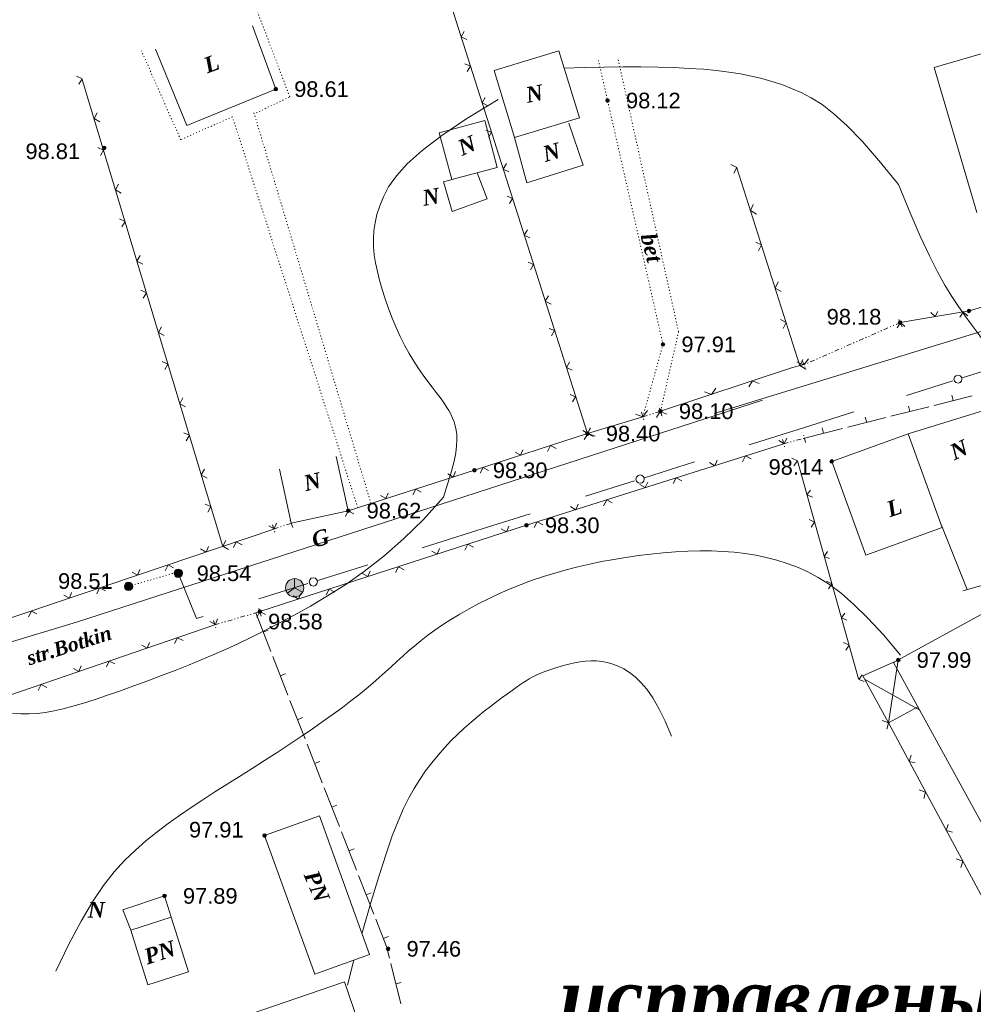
# Model space of a CAD drawing. Header units: millimetres. Extents: x 9396 to 25236, y 15106 to 31102.
# Tile 127 of 256: x 11335 to 11439, y 16122 to 16228. Entities that reach past the tile are written whole.
import ezdxf
from ezdxf.enums import TextEntityAlignment as Align

# ---------------------------------------------------------------- set-up
doc = ezdxf.new("R2010")
doc.units = ezdxf.units.MM
for name, pattern in [('DIVIDE', [1.25, 0.5, -0.25, 0, -0.25, 0, -0.25]), ('DOT', [0.25, 0, -0.25]), ('HIDDEN', [0.375, 0.25, -0.125])]:
    doc.linetypes.add(name, pattern=pattern)
for name, color, linetype, lineweight, true_color in [('1001010', 7, 'Continuous', 9, 0x000000), ('10010110', 7, 'Continuous', 20, 0xa25100), ('1006010', 7, 'DOT', 9, 0x000000), ('1060000', 7, 'Continuous', 9, 0x000000), ('1070000', 7, 'DOT', 9, 0x000000), ('11113000', 7, 'Continuous', 9, 0x000000), ('2030012', 7, 'Continuous', 9, 0x000000), ('21100200', 7, 'HIDDEN', 0, 0x800080), ('3000105', 7, 'DIVIDE', 9, 0x000000), ('3000220', 7, 'Continuous', 9, 0x000000), ('3000260', 7, 'Continuous', 9, 0x000000), ('8010110', 7, 'Continuous', 20, 0x0080ff), ('9010120', 7, 'Continuous', 20, 0x000000), ('9010200', 7, 'Continuous', 9, 0x000000)]:
    doc.layers.add(name, color=color, linetype=linetype, lineweight=lineweight, true_color=true_color)
doc.styles.add('1', font='timesbi.ttf', dxfattribs={"height": 0.0012697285})
doc.styles.add('2', font='timesbi.ttf', dxfattribs={"height": 0.001692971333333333})
doc.styles.add('3', font='timesbi.ttf', dxfattribs={"height": 0.001692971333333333})
doc.styles.add('9', font='timesbi.ttf', dxfattribs={"height": 0.001692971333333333})
doc.styles.add('F2', font='arial.ttf', dxfattribs={"height": 0.001692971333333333})

# ---------------------------------------------------------------- blocks, each defined once
blk = doc.blocks.new('SYMBOL21100200')
at = {"true_color": 0x800080}
h = blk.add_hatch(color=216, dxfattribs=at)
edge = h.paths.add_edge_path()
edge.add_arc((0, 0), 0.1, 0, 360)
at = {"color": 216, "linetype": 'Continuous', "lineweight": 0, "true_color": 0x800080}
blk.add_circle((0, 0), 0.1, dxfattribs=at)
blk = doc.blocks.new('SYMBOL2030012')
at = {"true_color": 0xffffff}
h = blk.add_hatch(color=7, dxfattribs=at)
edge = h.paths.add_edge_path()
edge.add_arc((0, 0), 0.225, 0, 360)
at = {"true_color": 0x000000}
h = blk.add_hatch(color=18, dxfattribs=at)
edge = h.paths.add_edge_path()
edge.add_arc((0, 0), 0.05, 0, 360)
at = {"color": 18, "linetype": 'Continuous', "lineweight": 0, "true_color": 0x000000}
for radius in [0.225, 0.05]:
    blk.add_circle((0, 0), radius, dxfattribs=at)
blk = doc.blocks.new('SYMBOL9010200')
at = {"true_color": 0xffffff}
h = blk.add_hatch(color=7, dxfattribs=at)
edge = h.paths.add_edge_path()
edge.add_arc((0.01, 0), 0.495, 0, 360)
at = {"color": 18, "linetype": 'Continuous', "lineweight": 0, "true_color": 0x000000, "flags": 128}
for points in [[(0.0025, 0.0025), (-0.3845, -0.3005)], [(0.0025, 0.007), (-0.007, 0.495)], [(0.005, 0), (0.44, -0.238)]]:
    blk.add_lwpolyline(points, dxfattribs=at)
at = {"color": 18, "linetype": 'Continuous', "lineweight": 0, "true_color": 0x000000}
blk.add_circle((0.01, 0), 0.495, dxfattribs=at)

msp = doc.modelspace()

# ---------------------------------------------------------------- linework, layer by layer
at = {"layer": '1001010', "color": 253}
for p, q in [((11350.17708569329, 16225.22195724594), (11353.57480193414, 16216.94785189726)), ((11434.56574898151, 16223.25849991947), (11439.17508698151, 16207.52825991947)), ((11427.15487298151, 16170.36923991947), (11435.42843098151, 16173.37699991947)), ((11438.14977472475, 16166.64123409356), (11435.30538065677, 16173.71578922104)), ((11349.35478993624, 16123.80634173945), (11347.48431849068, 16129.72029602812, 29.66441486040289)), ((11355.95878916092, 16119.09834299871, 47.56941424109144), (11370.65244970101, 16124.10739734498, 47.56941424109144))]:
    msp.add_line(p, q, dxfattribs=at)
for points in [[(11462.45929698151, 16212.68805991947, 0), (11457.29565898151, 16229.85207991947, 0), (11434.56574898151, 16223.25849991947, 0)], [(11353.57480193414, 16216.94785189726, 0), (11363.20229113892, 16220.9013278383, 0), (11360.70101454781, 16227.75604179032, 0)], [(11396.11407425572, 16217.78592133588, 0), (11393.90299700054, 16225.05217438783, 0), (11386.86321451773, 16222.91001076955, 0)], [(11386.86321451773, 16222.91001076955, 0), (11389.0742917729, 16215.6437577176, 0), (11396.11407425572, 16217.78592133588, 0)], [(11387.22098337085, 16212.41557855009, 0), (11385.85919580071, 16217.48617606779, 0), (11380.910976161, 16216.15725497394, 0)], [(11394.98753615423, 16217.20404574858, 0), (11396.5174017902, 16212.64239022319, 0), (11390.43576150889, 16210.74245896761, 0), (11389.0742917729, 16215.6437577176, 0)], [(11380.910976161, 16216.15725497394, 0), (11382.27276373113, 16211.08665745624, 0), (11387.22098337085, 16212.41557855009, 0)], [(11385.04166110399, 16211.83028777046, 0), (11386.12863486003, 16209.02280621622, 0), (11382.32796724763, 16207.64488806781, 0), (11381.39225477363, 16210.8558133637, 0), (11382.4622700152, 16211.13755230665, 0)], [(11431.73847298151, 16183.53257991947, 0), (11439.94077898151, 16186.05345991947, 0), (11442.70447150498, 16177.65105762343, 0), (11441.54654411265, 16177.36780232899, 0), (11444.43692598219, 16168.41274435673, 0), (11437.67915942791, 16166.50863034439, 0)], [(11435.42843098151, 16173.37699991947, 0), (11431.73838098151, 16183.53665991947, 0), (11423.46477498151, 16180.53025991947, 0), (11427.15487298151, 16170.36923991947, 0)], [(11363.60389498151, 16179.69917991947, 0), (11364.89279098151, 16173.83145991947, 0), (11371.05939098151, 16175.19343991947, 0), (11369.77058498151, 16181.05561991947, 0)], [(11443.22654427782, 16134.93663087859, 0), (11430.16629890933, 16158.72723905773, 0), (11440.05005106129, 16164.15308724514, 0)], [(11367.43926073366, 16124.93402308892, 35.54412260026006), (11362.00196331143, 16139.9681513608, 23.78470712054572), (11367.93392430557, 16142.11352591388, 23.78470712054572)], [(11367.93392430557, 16142.11352591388, 23.78470712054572), (11373.3712217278, 16127.079397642, 35.54412260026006), (11367.43926073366, 16124.93402308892, 35.54412260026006)], [(11347.48431849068, 16129.72029602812, 0), (11346.63502880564, 16131.91595156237, 14.83220743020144), (11351.15198485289, 16133.43082610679, 14.83220743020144), (11351.87440681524, 16131.10879760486, 14.83220743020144)], [(11347.48431849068, 16129.72029602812, 29.66441486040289), (11351.87440681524, 16131.10879760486, 29.66441486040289), (11353.74487826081, 16125.19484331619, 0), (11349.35478993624, 16123.80634173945, 0)], [(11370.65244970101, 16124.10739734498, 47.56941424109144), (11377.6212019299, 16103.66511970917, 47.56941424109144), (11362.9275413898, 16098.6560653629, 47.56941424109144), (11355.95878916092, 16119.09834299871, 47.56941424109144)]]:
    msp.add_polyline3d(points, dxfattribs=at)
at = {"layer": '10010110'}
msp.add_line((11370.99114850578, 16123.77089118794), (11371.66940204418, 16126.46391135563, 16.64531447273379), dxfattribs=at)
for points in [[(11430.68399825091, 16210.55951666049, 0), (11428.58533289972, 16213.16703188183, 0), (11426.74589924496, 16215.27158759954, 0), (11425.12885471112, 16216.93836683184, 0), (11423.69735672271, 16218.23255259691, 0), (11422.41456270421, 16219.21932791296, 0), (11421.24363008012, 16219.96387579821, 0), (11420.14771627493, 16220.53137927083, 0), (11419.08997871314, 16220.98702134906, 0), (11418.03741769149, 16221.38548431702, 0), (11416.97240499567, 16221.73944752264, 0), (11415.88115528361, 16222.0510895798, 0), (11414.74988321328, 16222.32258910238, 0), (11413.56480344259, 16222.55612470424, 0), (11412.31213062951, 16222.75387499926, 0), (11410.97807943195, 16222.9180186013, 0), (11409.54886450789, 16223.05073412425, 0), (11408.01350540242, 16223.15408826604, 0), (11406.37224120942, 16223.22970006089, 0), (11404.62811590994, 16223.27907662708, 0), (11402.78417348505, 16223.30372508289, 0), (11400.84345791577, 16223.30515254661, 0), (11398.80901318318, 16223.28486613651, 0), (11396.68388326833, 16223.24437297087, 0), (11394.47111215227, 16223.18518016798, 0)], [(11387.32378775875, 16219.77782912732, 0), (11383.91683873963, 16217.72128007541, 0), (11381.19349500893, 16215.88858825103, 0), (11379.0691691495, 16214.25554865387, 0), (11377.45927374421, 16212.79795628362, 0), (11376.27922137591, 16211.49160613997, 0), (11375.44442462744, 16210.31229322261, 0), (11374.87029608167, 16209.23581253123, 0), (11374.47224832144, 16208.23795906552, 0), (11374.17886443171, 16207.29640901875, 0), (11373.9714095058, 16206.39636335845, 0), (11373.84431913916, 16205.52490424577, 0), (11373.7920289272, 16204.6691138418, 0), (11373.80897446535, 16203.81607430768, 0), (11373.88959134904, 16202.95286780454, 0), (11374.0283151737, 16202.06657649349, 0), (11374.21958153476, 16201.14428253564, 0), (11374.45821273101, 16200.177400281, 0), (11374.74057787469, 16199.17467283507, 0), (11375.0634327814, 16198.14917549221, 0), (11375.42353326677, 16197.1139835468, 0), (11375.81763514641, 16196.08217229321, 0), (11376.24249423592, 16195.06681702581, 0), (11376.69486635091, 16194.08099303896, 0), (11377.17150730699, 16193.13777562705, 0), (11377.6682834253, 16192.24783157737, 0), (11378.17750304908, 16191.41219364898, 0), (11378.69058502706, 16190.62948609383, 0), (11379.19894820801, 16189.8983331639, 0), (11379.69401144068, 16189.21735911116, 0), (11380.16719357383, 16188.58518818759, 0), (11380.6099134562, 16188.00044464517, 0), (11381.01358993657, 16187.46175273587, 0), (11381.37148778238, 16186.96634280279, 0), (11381.68425543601, 16186.50586955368, 0), (11381.95438725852, 16186.07059378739, 0), (11382.18437761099, 16185.65077630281, 0), (11382.37672085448, 16185.23667789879, 0), (11382.53391135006, 16184.81855937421, 0), (11382.65844345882, 16184.38668152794, 0), (11382.75281154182, 16183.93130515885, 0), (11382.8168747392, 16183.43953344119, 0), (11382.83995130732, 16182.8858390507, 0), (11382.80872428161, 16182.24153703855, 0), (11382.7098766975, 16181.47794245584, 0), (11382.53009159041, 16180.56637035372, 0), (11382.25605199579, 16179.47813578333, 0), (11381.87444094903, 16178.1845537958, 0), (11381.3719414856, 16176.65693944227, 0)], [(11446.97804298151, 16183.02567991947, 0), (11445.14410504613, 16185.92512015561, 0), (11443.58562533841, 16188.32316426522, 0), (11442.26449200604, 16190.29445735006, 0), (11441.14259319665, 16191.91364451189, 0), (11440.18181705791, 16193.25537085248, 0), (11439.34405173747, 16194.39428147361, 0), (11438.59118538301, 16195.40502147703, 0), (11437.88510614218, 16196.3622359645, 0), (11437.19031273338, 16197.33961119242, 0), (11436.48174615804, 16198.40699803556, 0), (11435.73695798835, 16199.63328852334, 0), (11434.93349979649, 16201.08737468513, 0), (11434.04892315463, 16202.83814855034, 0), (11433.06077963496, 16204.95450214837, 0), (11431.94662080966, 16207.50532750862, 0), (11430.68399825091, 16210.55951666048, 0)], [(11381.3719414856, 16176.65693944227, 0), (11379.21637723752, 16174.25440837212, 0), (11377.06259289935, 16172.13477264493, 0), (11374.92879613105, 16170.27152632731, 0), (11372.83319459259, 16168.63816348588, 0), (11370.79399594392, 16167.20817818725, 0), (11368.82940784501, 16165.95506449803, 0), (11366.95763795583, 16164.85231648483, 0), (11365.19689393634, 16163.87342821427, 0), (11363.55844626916, 16162.99411038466, 0), (11362.02581672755, 16162.19894022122, 0), (11360.5755899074, 16161.47471158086, 0), (11359.18435040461, 16160.8082183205, 0), (11357.8286828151, 16160.18625429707, 0), (11356.48517173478, 16159.59561336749, 0), (11355.13040175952, 16159.02308938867, 0), (11353.74095748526, 16158.45547621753, 0), (11352.30085486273, 16157.88315754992, 0), (11350.82383526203, 16157.31087643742, 0), (11349.3310714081, 16156.74696577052, 0), (11347.84373602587, 16156.19975843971, 0), (11346.3830018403, 16155.6775873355, 0), (11344.97004157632, 16155.18878534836, 0), (11343.62602795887, 16154.74168536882, 0), (11342.37213371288, 16154.34462028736, 0), (11341.2228112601, 16154.00449895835, 0), (11340.16563180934, 16153.72253409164, 0), (11339.18144626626, 16153.498514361, 0), (11338.25110553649, 16153.33222844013, 0), (11337.35546052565, 16153.22346500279, 0), (11336.47536213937, 16153.17201272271, 0), (11335.5916612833, 16153.17766027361, 0), (11334.68520886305, 16153.24019632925, 0)], [(11339.37906690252, 16125.26833498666, 0), (11340.7827403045, 16128.20710067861, 0), (11342.10092702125, 16130.69530177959, 0), (11343.35019047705, 16132.79090721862, 0), (11344.54709409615, 16134.55188592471, 0), (11345.70820130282, 16136.03620682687, 0), (11346.85007552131, 16137.3018388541, 0), (11347.98928017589, 16138.40675093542, 0), (11349.14237869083, 16139.40891199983, 0), (11350.32286891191, 16140.35789515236, 0), (11351.5319863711, 16141.26969020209, 0), (11352.76790102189, 16142.1518911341, 0), (11354.02878281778, 16143.01209193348, 0), (11355.31280171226, 16143.85788658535, 0), (11356.61812765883, 16144.69686907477, 0), (11357.94293061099, 16145.53663338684, 0), (11359.28538052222, 16146.38477350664, 0), (11360.64169857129, 16147.24644648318, 0), (11362.00031083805, 16148.11706162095, 0), (11363.34769462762, 16148.98959128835, 0), (11364.6703272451, 16149.85700785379, 0), (11365.95468599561, 16150.71228368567, 0), (11367.18724818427, 16151.54839115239, 0), (11368.35449111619, 16152.35830262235, 0), (11369.44289209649, 16153.13499046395, 0), (11370.44288658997, 16153.87332530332, 0), (11371.36074270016, 16154.57577079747, 0), (11372.2066866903, 16155.24668886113, 0), (11372.99094482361, 16155.89044140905, 0), (11373.72374336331, 16156.51139035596, 0), (11374.41530857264, 16157.11389761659, 0), (11375.07586671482, 16157.70232510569, 0), (11375.71564405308, 16158.28103473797, 0), (11376.34481275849, 16158.85389209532, 0), (11376.97332863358, 16159.42277742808, 0), (11377.61109338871, 16159.98907465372, 0), (11378.26800873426, 16160.55416768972, 0), (11378.95397638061, 16161.11944045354, 0), (11379.67889803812, 16161.68627686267, 0), (11380.45267541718, 16162.25606083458, 0), (11381.28521022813, 16162.83017628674, 0), (11382.183599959, 16163.4089426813, 0), (11383.14372520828, 16163.98842165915, 0), (11384.1586623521, 16164.56361040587, 0), (11385.22148776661, 16165.12950610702, 0), (11386.32527782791, 16165.68110594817, 0), (11387.46310891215, 16166.21340711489, 0), (11388.62805739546, 16166.72140679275, 0), (11389.81319965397, 16167.20010216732, 0), (11391.01287563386, 16167.64554534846, 0), (11392.22647956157, 16168.05800814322, 0), (11393.45466923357, 16168.43881728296, 0), (11394.69810244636, 16168.789299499, 0), (11395.95743699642, 16169.11078152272, 0), (11397.23333068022, 16169.40459008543, 0), (11398.52644129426, 16169.67205191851, 0), (11399.83742663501, 16169.91449375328, 0), (11401.16573502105, 16170.13268372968, 0), (11402.50597685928, 16170.32515562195, 0), (11403.85155307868, 16170.48988461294, 0), (11405.19586460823, 16170.62484588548, 0), (11406.53231237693, 16170.72801462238, 0), (11407.85429731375, 16170.79736600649, 0), (11409.15522034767, 16170.83087522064, 0), (11410.42848240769, 16170.82651744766, 0), (11411.66927314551, 16170.78203093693, 0), (11412.87993710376, 16170.69420620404, 0), (11414.0646075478, 16170.55959683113, 0), (11415.22741774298, 16170.37475640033, 0), (11416.37250095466, 16170.13623849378, 0), (11417.50399044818, 16169.84059669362, 0), (11418.62601948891, 16169.48438458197, 0), (11419.7427213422, 16169.06415574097, 0), (11420.86203860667, 16168.569708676, 0), (11422.00715121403, 16167.96382158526, 0), (11423.20504842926, 16167.20251759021, 0), (11424.48271951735, 16166.24181981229, 0), (11425.86715374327, 16165.03775137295, 0), (11427.38534037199, 16163.54633539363, 0), (11429.06426866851, 16161.72359499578, 0), (11430.9309278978, 16159.52555330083, 0)], [(11406.09949690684, 16150.73759983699, 0), (11405.40692260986, 16152.37253441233, 0), (11404.72969128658, 16153.74832215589, 0), (11404.06676285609, 16154.89140987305, 0), (11403.41709723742, 16155.82824436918, 0), (11402.77965434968, 16156.58527244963, 0), (11402.15339411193, 16157.18894091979, 0), (11401.53727644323, 16157.66569658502, 0), (11400.93026126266, 16158.04198625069, 0), (11400.33113997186, 16158.3407246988, 0), (11399.7380299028, 16158.57069861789, 0), (11399.14887987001, 16158.73716267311, 0), (11398.56163868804, 16158.84537152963, 0), (11397.97425517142, 16158.90057985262, 0), (11397.38467813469, 16158.90804230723, 0), (11396.79085639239, 16158.87301355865, 0), (11396.19073875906, 16158.80074827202, 0), (11395.58391010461, 16158.69647165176, 0), (11394.97649952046, 16158.56529105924, 0), (11394.37627215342, 16158.4122843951, 0), (11393.79099315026, 16158.24252955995, 0), (11393.22842765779, 16158.06110445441, 0), (11392.6963408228, 16157.87308697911, 0), (11392.20249779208, 16157.68355503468, 0), (11391.75466371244, 16157.49758652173, 0), (11391.35680545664, 16157.31822855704, 0), (11390.99769680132, 16157.14040512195, 0), (11390.66231324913, 16156.95700941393, 0), (11390.33563030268, 16156.76093463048, 0), (11390.0026234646, 16156.54507396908, 0), (11389.64826823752, 16156.30232062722, 0), (11389.25754012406, 16156.02556780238, 0), (11388.81541462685, 16155.70770869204, 0), (11388.31081138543, 16155.3431644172, 0), (11387.74842658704, 16154.93246779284, 0), (11387.13690055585, 16154.47767955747, 0), (11386.48487361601, 16153.98086044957, 0), (11385.80098609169, 16153.44407120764, 0), (11385.09387830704, 16152.86937257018, 0), (11384.37219058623, 16152.25882527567, 0), (11383.64456325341, 16151.61449006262, 0), (11382.91877515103, 16150.93764690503, 0), (11382.19915919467, 16150.22645271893, 0), (11381.4891868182, 16149.47828365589, 0), (11380.79232945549, 16148.69051586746, 0), (11380.11205854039, 16147.86052550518, 0), (11379.45184550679, 16146.98568872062, 0), (11378.81516178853, 16146.06338166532, 0), (11378.2054788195, 16145.09098049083, 0), (11377.6220831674, 16144.05462920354, 0), (11377.04752193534, 16142.89554322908, 0), (11376.46015736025, 16141.54370584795, 0), (11375.83835167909, 16139.92910034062, 0), (11375.16046712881, 16137.98170998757, 0), (11374.40486594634, 16135.63151806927, 0), (11373.54991036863, 16132.80850786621, 0), (11372.57396263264, 16129.44266265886, 0)]]:
    msp.add_polyline3d(points, dxfattribs=at)
at = {"layer": '1006010', "color": 253}
msp.add_line((11347.25504098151, 16166.98889991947), (11352.44236181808, 16168.51656874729), dxfattribs=at)
at = {"layer": '1060000', "color": 253}
for p, q in [((11430.67559914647, 16159.00682779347), (11429.61278451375, 16152.2001029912)), ((11433.00599186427, 16153.5544401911), (11427.01007222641, 16156.94121669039))]:
    msp.add_line(p, q, dxfattribs=at)
msp.add_polyline3d([(11432.79152047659, 16153.94512234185, 0), (11429.61278451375, 16152.2001029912, 0), (11426.8224743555, 16157.2829459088, 0), (11430.67559914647, 16159.00682779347, 0)], dxfattribs=at)
at = {"layer": '1070000', "color": 253}
msp.add_line((11373.51864347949, 16175.98682105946), (11360.84061669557, 16218.34720667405), dxfattribs=at)
for points in [[(11361.09411138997, 16218.32448035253, 0), (11364.72516442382, 16220.06424520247, 0), (11360.8180504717, 16230.36741918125, 0)], [(11372.09428985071, 16175.5300668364, 0), (11358.50788148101, 16217.89825761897, 0), (11352.90153616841, 16215.41998023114, 0), (11348.65763041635, 16225.04386776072, 0)], [(11404.90416698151, 16185.97417991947, 0), (11406.86233570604, 16194.59120911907, 0), (11400.29770900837, 16224.21627587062, 0)], [(11402.99146298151, 16185.38441991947, 0), (11405.1745626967, 16193.22636208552, 0), (11398.18642258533, 16223.99586455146, 0)]]:
    msp.add_polyline3d(points, dxfattribs=at)
at = {"layer": '3000105', "color": 253}
for p, q in [((11430.88797898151, 16195.59985991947), (11420.45278698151, 16191.02905991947)), ((11431.08858743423, 16195.14186838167), (11430.64724883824, 16196.14944976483)), ((11420.25217852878, 16191.48705145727), (11420.69351712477, 16190.47947007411)), ((11402.84413809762, 16185.862222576), (11403.16825284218, 16184.81105673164)), ((11402.99146298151, 16185.38441991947), (11404.90416698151, 16185.97417991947)), ((11405.0514918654, 16185.49637726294), (11404.72737712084, 16186.54754310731)), ((11420.63640588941, 16182.58244406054), (11420.34244869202, 16183.6424389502)), ((11418.1291560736, 16182.92487577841), (11418.42311327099, 16181.86488088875)), ((11418.26277298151, 16182.44305991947), (11420.50278898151, 16183.06425991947)), ((11365.05204526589, 16173.36306345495), (11364.70153184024, 16174.4057236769)), ((11362.83877269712, 16173.67401638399), (11363.18928612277, 16172.63135616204)), ((11362.99809698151, 16173.20007991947), (11364.89272098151, 16173.83699991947)), ((11361.62123630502, 16163.77079120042), (11361.31224779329, 16164.82650238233)), ((11356.46953565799, 16163.30492863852), (11356.77852416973, 16162.24921745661)), ((11356.60998498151, 16162.82505991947), (11361.48078698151, 16164.25065991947))]:
    msp.add_line(p, q, dxfattribs=at)
at = {"layer": '3000220', "color": 253}
for p, q in [((11434.56088953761, 16186.60672905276), (11438.68088953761, 16187.65672905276)), ((11436.62088953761, 16187.13672905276), (11436.47088953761, 16187.71672905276)), ((11429.87088953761, 16185.42672905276), (11434.00088953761, 16186.46672905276)), ((11431.93088953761, 16185.94672905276), (11431.79088953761, 16186.52672905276)), ((11425.19088953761, 16184.24672905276), (11429.31088953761, 16185.28672905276)), ((11427.25088953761, 16184.76672905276), (11427.10088953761, 16185.34672905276)), ((11420.50088953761, 16183.06672905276), (11424.63088953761, 16184.10672905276)), ((11422.56088953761, 16183.58672905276), (11422.42088953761, 16184.16672905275)), ((11361.03088953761, 16164.11672905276, 24.9358274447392), (11362.66088953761, 16159.94672905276, 24.9358274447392)), ((11361.85088953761, 16162.02672905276, 24.9358274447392), (11362.40088953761, 16162.24672905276, 24.9358274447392)), ((11362.89088953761, 16159.37672905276, 24.9358274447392), (11364.52088953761, 16155.19672905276, 24.9358274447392)), ((11363.70088953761, 16157.28672905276, 24.9358274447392), (11364.26088953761, 16157.50672905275, 24.9358274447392)), ((11364.75088953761, 16154.62672905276, 24.9358274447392), (11366.38088953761, 16150.44672905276, 24.9358274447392)), ((11365.56088953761, 16152.53672905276, 24.9358274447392), (11366.12088953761, 16152.75672905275, 24.9358274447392)), ((11366.61088953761, 16149.88672905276, 24.9358274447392), (11368.24088953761, 16145.70672905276, 24.9358274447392)), ((11367.42088953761, 16147.79672905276, 24.9358274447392), (11367.98088953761, 16148.01672905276, 24.9358274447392)), ((11368.46088953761, 16145.13672905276, 24.9358274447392), (11370.10088953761, 16140.95672905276, 24.9358274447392)), ((11369.28088953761, 16143.04672905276, 24.9358274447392), (11369.84088953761, 16143.26672905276, 24.9358274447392)), ((11370.32088953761, 16140.38672905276, 24.9358274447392), (11371.96088953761, 16136.21672905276, 24.9358274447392)), ((11371.14088953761, 16138.30672905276, 24.9358274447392), (11371.70088953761, 16138.52672905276, 24.9358274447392)), ((11372.18088953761, 16135.64672905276, 24.9358274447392), (11373.82088953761, 16131.46672905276, 24.9358274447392)), ((11373.00088953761, 16133.55672905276, 24.9358274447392), (11373.56088953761, 16133.77672905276, 24.9358274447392)), ((11374.86088953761, 16128.81672905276, 24.9358274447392), (11375.42088953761, 16129.02672905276, 24.9358274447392)), ((11375.67088953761, 16126.08672905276, 24.9358274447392), (11376.78088953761, 16121.73672905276, 24.9358274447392)), ((11376.23088953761, 16123.90672905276, 24.9358274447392), (11376.81088953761, 16124.05672905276, 24.9358274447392))]:
    msp.add_line(p, q, dxfattribs=at)
msp.add_polyline3d([(11374.04088953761, 16130.89672905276, 24.9358274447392), (11375.20088953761, 16127.93672905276, 24.9358274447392), (11375.52088953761, 16126.67672905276, 24.9358274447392)], dxfattribs=at)
at = {"layer": '3000260', "color": 253}
for p, q in [((11396.98717498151, 16183.55265991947), (11379.76583298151, 16237.67483991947)), ((11357.46794278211, 16171.33072770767), (11342.24015183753, 16221.95675375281)), ((11420.01846867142, 16190.91686225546), (11413.17613898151, 16212.35653991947)), ((11402.99146298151, 16185.38441991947), (11396.98717498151, 16183.55265991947)), ((11419.73511512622, 16180.61888377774), (11426.37184306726, 16156.95783817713)), ((11321.89919098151, 16159.30745991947), (11362.99809698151, 16173.20007991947)), ((11322.96997898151, 16151.26905991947), (11356.60998498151, 16162.82505991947)), ((11429.61278451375, 16152.2001029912, 29.30094941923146), (11443.89279273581, 16125.57614083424))]:
    msp.add_line(p, q, dxfattribs=at)
for points in [[(11383.92088953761, 16226.26672905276, 0), (11383.30088953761, 16226.57672905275, 0), (11383.63088953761, 16227.16672905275, 0)], [(11383.96088953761, 16222.82672905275, 0), (11384.31088953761, 16223.39672905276, 0), (11383.71088953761, 16223.63672905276, 0)], [(11341.88088953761, 16221.42672905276, 0), (11342.22088953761, 16222.01672905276, 0), (11341.62088953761, 16222.29672905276, 0)], [(11386.20088953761, 16219.09672905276, 0), (11385.58088953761, 16219.40672905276, 0), (11385.92088953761, 16219.99672905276, 0)], [(11344.14088953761, 16217.36672905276, 0), (11343.52088953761, 16217.71672905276, 0), (11343.85088953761, 16218.33672905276, 0)], [(11386.25088953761, 16215.65672905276, 0), (11386.59088953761, 16216.22672905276, 0), (11385.99088953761, 16216.46672905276, 0)], [(11344.20088953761, 16213.69672905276, 0), (11344.55088953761, 16214.28672905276, 0), (11343.94088953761, 16214.56672905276, 0)], [(11388.48088953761, 16211.92672905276, 0), (11387.86088953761, 16212.23672905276, 0), (11388.20088953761, 16212.82672905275, 0)], [(11412.84088953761, 16211.77672905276, 0), (11413.16088953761, 16212.41672905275, 0), (11412.53088953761, 16212.72672905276, 0)], [(11346.47088953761, 16209.63672905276, 0), (11345.84088953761, 16209.98672905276, 0), (11346.18088953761, 16210.60672905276, 0)], [(11388.53088953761, 16208.48672905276, 0), (11388.87088953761, 16209.05672905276, 0), (11388.27088953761, 16209.29672905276, 0)], [(11415.30088953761, 16207.35672905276, 0), (11414.65088953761, 16207.73672905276, 0), (11414.96088953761, 16208.40672905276, 0)], [(11346.53088953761, 16205.96672905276, 0), (11346.87088953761, 16206.55672905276, 0), (11346.26088953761, 16206.83672905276, 0)], [(11390.76088953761, 16204.76672905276, 0), (11390.14088953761, 16205.06672905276, 0), (11390.48088953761, 16205.65672905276, 0)], [(11415.52088953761, 16203.37672905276, 0), (11415.84088953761, 16204.00672905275, 0), (11415.22088953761, 16204.31672905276, 0)], [(11348.79088953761, 16201.90672905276, 0), (11348.16088953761, 16202.25672905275, 0), (11348.50088953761, 16202.87672905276, 0)], [(11390.81088953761, 16201.32672905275, 0), (11391.15088953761, 16201.88672905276, 0), (11390.55088953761, 16202.12672905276, 0)], [(11430.88797898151, 16195.59985991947, 0), (11438.34717898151, 16196.84945991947, 0), (11454.55668098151, 16201.67987991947, 0)], [(11417.98088953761, 16198.94672905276, 0), (11417.33088953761, 16199.33672905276, 0), (11417.64088953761, 16199.99672905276, 0)], [(11348.85088953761, 16198.23672905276, 0), (11349.20088953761, 16198.82672905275, 0), (11348.59088953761, 16199.10672905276, 0)], [(11393.04088953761, 16197.59672905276, 0), (11392.42088953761, 16197.89672905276, 0), (11392.76088953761, 16198.48672905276, 0)], [(11434.21088953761, 16196.66672905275, 0), (11434.68088953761, 16196.23672905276, 0), (11434.97088953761, 16196.78672905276, 0)], [(11437.35088953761, 16196.17672905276, 0), (11437.70088953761, 16196.73672905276, 0), (11438.20088953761, 16196.31672905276, 0)], [(11418.20088953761, 16194.96672905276, 0), (11418.52088953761, 16195.60672905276, 0), (11417.90088953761, 16195.91672905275, 0)], [(11430.54088953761, 16195.03672905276, 0), (11430.90088953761, 16195.59672905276, 0), (11431.39088953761, 16195.17672905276, 0)], [(11351.12088953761, 16194.17672905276, 0), (11350.49088953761, 16194.52672905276, 0), (11350.83088953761, 16195.14672905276, 0)], [(11393.09088953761, 16194.15672905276, 0), (11393.43088953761, 16194.71672905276, 0), (11392.83088953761, 16194.95672905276, 0)], [(11351.18088953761, 16190.50672905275, 0), (11351.52088953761, 16191.09672905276, 0), (11350.91088953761, 16191.37672905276, 0)], [(11395.32088953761, 16190.42672905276, 0), (11394.70088953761, 16190.72672905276, 0), (11395.04088953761, 16191.31672905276, 0)], [(11420.45278698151, 16191.02905991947, 0), (11419.09638498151, 16190.67865991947, 0), (11404.90416698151, 16185.97417991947, 0)], [(11420.96088953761, 16191.67672905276, 0), (11420.44088953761, 16191.02672905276, 0), (11419.69088953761, 16191.34672905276, 0)], [(11420.66088953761, 16190.54672905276, 0), (11420.01088953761, 16190.92672905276, 0), (11420.33088953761, 16191.59672905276, 0)], [(11415.59088953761, 16188.98672905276, 0), (11414.86088953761, 16189.27672905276, 0), (11414.47088953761, 16188.61672905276, 0)], [(11395.37088953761, 16186.98672905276, 0), (11395.71088953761, 16187.54672905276, 0), (11395.11088953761, 16187.79672905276, 0)], [(11410.91088953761, 16188.48672905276, 0), (11410.43088953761, 16187.80672905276, 0), (11409.66088953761, 16188.07672905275, 0)], [(11353.44088953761, 16186.44672905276, 0), (11352.81088953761, 16186.79672905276, 0), (11353.15088953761, 16187.41672905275, 0)], [(11403.51088953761, 16186.06672905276, 0), (11402.98088953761, 16185.37672905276, 0), (11402.18088953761, 16185.65672905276, 0)], [(11405.60088953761, 16185.67672905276, 0), (11404.87088953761, 16185.96672905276, 0), (11404.48088953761, 16185.30672905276, 0)], [(11353.50088953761, 16182.77672905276, 0), (11353.85088953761, 16183.36672905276, 0), (11353.24088953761, 16183.64672905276, 0)], [(11371.05957498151, 16175.19825991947, 0), (11384.74197498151, 16179.58585991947, 0), (11396.98717498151, 16183.55265991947, 0)], [(11396.47088953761, 16183.90672905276, 0), (11397.04088953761, 16183.56672905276, 0), (11397.29088953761, 16184.17672905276, 0)], [(11397.83088953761, 16183.28672905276, 0), (11397.07088953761, 16183.57672905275, 0), (11396.63088953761, 16182.92672905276, 0)], [(11397.61088953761, 16183.25672905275, 0), (11396.98088953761, 16183.55672905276, 0), (11397.32088953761, 16184.15672905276, 0)], [(11361.48078698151, 16164.25065991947, 0), (11390.38718698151, 16173.61665991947, 0), (11418.26277298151, 16182.44305991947, 0)], [(11417.73088953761, 16182.79672905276, 0), (11418.32088953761, 16182.45672905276, 0), (11418.58088953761, 16183.06672905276, 0)], [(11389.17088953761, 16181.54672905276, 0), (11389.74088953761, 16181.20672905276, 0), (11389.99088953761, 16181.80672905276, 0)], [(11392.67088953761, 16181.62672905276, 0), (11392.98088953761, 16182.25672905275, 0), (11393.58088953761, 16181.92672905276, 0)], [(11410.21088953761, 16180.41672905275, 0), (11410.79088953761, 16180.07672905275, 0), (11411.05088953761, 16180.68672905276, 0)], [(11413.80088953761, 16180.50672905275, 0), (11414.13088953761, 16181.13672905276, 0), (11414.74088953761, 16180.80672905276, 0)], [(11419.14088953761, 16180.89672905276, 0), (11419.74088953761, 16180.60672905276, 0), (11419.37088953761, 16180.06672905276, 0)], [(11355.77088953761, 16178.71672905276, 0), (11355.14088953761, 16179.06672905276, 0), (11355.48088953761, 16179.68672905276, 0)], [(11381.87088953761, 16179.18672905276, 0), (11382.44088953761, 16178.84672905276, 0), (11382.69088953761, 16179.45672905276, 0)], [(11385.37088953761, 16179.26672905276, 0), (11385.68088953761, 16179.88672905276, 0), (11386.28088953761, 16179.55672905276, 0)], [(11402.68088953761, 16178.03672905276, 0), (11403.26088953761, 16177.69672905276, 0), (11403.52088953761, 16178.29672905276, 0)], [(11406.27088953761, 16178.12672905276, 0), (11406.60088953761, 16178.74672905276, 0), (11407.21088953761, 16178.41672905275, 0)], [(11374.56088953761, 16176.84672905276, 0), (11375.13088953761, 16176.50672905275, 0), (11375.38088953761, 16177.10672905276, 0)], [(11378.06088953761, 16176.91672905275, 0), (11378.38088953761, 16177.54672905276, 0), (11378.98088953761, 16177.21672905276, 0)], [(11421.15088953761, 16177.41672905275, 0), (11420.78088953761, 16176.90672905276, 0), (11421.36088953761, 16176.66672905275, 0)], [(11398.74088953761, 16175.73672905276, 0), (11399.07088953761, 16176.36672905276, 0), (11399.68088953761, 16176.03672905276, 0)], [(11355.83088953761, 16175.04672905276, 0), (11356.17088953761, 16175.63672905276, 0), (11355.56088953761, 16175.91672905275, 0)], [(11370.75088953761, 16174.57672905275, 0), (11371.07088953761, 16175.19672905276, 0), (11371.67088953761, 16174.86672905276, 0)], [(11395.15088953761, 16175.64672905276, 0), (11395.73088953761, 16175.30672905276, 0), (11395.99088953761, 16175.91672905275, 0)], [(11391.21088953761, 16173.35672905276, 0), (11391.54088953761, 16173.98672905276, 0), (11392.16088953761, 16173.65672905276, 0)], [(11421.01088953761, 16174.23672905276, 0), (11421.61088953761, 16173.94672905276, 0), (11421.24088953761, 16173.39672905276, 0)], [(11362.47088953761, 16173.54672905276, 0), (11363.05088953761, 16173.21672905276, 0), (11363.30088953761, 16173.82672905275, 0)], [(11387.62088953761, 16173.24672905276, 0), (11388.21088953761, 16172.90672905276, 0), (11388.47088953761, 16173.51672905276, 0)], [(11358.09088953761, 16170.98672905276, 0), (11357.46088953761, 16171.33672905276, 0), (11357.80088953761, 16171.95672905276, 0)], [(11358.62088953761, 16171.19672905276, 0), (11358.93088953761, 16171.82672905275, 0), (11359.55088953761, 16171.50672905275, 0)], [(11355.06088953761, 16171.04672905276, 0), (11355.65088953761, 16170.71672905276, 0), (11355.90088953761, 16171.32672905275, 0)], [(11380.11088953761, 16170.81672905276, 0), (11380.69088953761, 16170.47672905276, 0), (11380.95088953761, 16171.08672905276, 0)], [(11383.70088953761, 16170.92672905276, 0), (11384.03088953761, 16171.55672905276, 0), (11384.64088953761, 16171.22672905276, 0)], [(11423.02088953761, 16170.75672905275, 0), (11422.65088953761, 16170.23672905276, 0), (11423.23088953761, 16170.00672905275, 0)], [(11347.66088953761, 16168.54672905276, 0), (11348.24088953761, 16168.21672905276, 0), (11348.49088953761, 16168.82672905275, 0)], [(11351.22088953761, 16168.68672905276, 0), (11351.53088953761, 16169.32672905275, 0), (11352.14088953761, 16169.00672905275, 0)], [(11372.60088953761, 16168.37672905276, 0), (11373.18088953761, 16168.04672905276, 0), (11373.44088953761, 16168.64672905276, 0)], [(11376.19088953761, 16168.48672905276, 0), (11376.52088953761, 16169.12672905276, 0), (11377.13088953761, 16168.79672905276, 0)], [(11422.88088953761, 16167.56672905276, 0), (11423.48088953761, 16167.27672905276, 0), (11423.11088953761, 16166.73672905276, 0)], [(11343.81088953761, 16166.18672905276, 0), (11344.12088953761, 16166.81672905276, 0), (11344.74088953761, 16166.49672905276, 0)], [(11368.68088953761, 16166.05672905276, 0), (11369.00088953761, 16166.68672905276, 0), (11369.62088953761, 16166.35672905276, 0)], [(11340.25088953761, 16166.03672905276, 0), (11340.84088953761, 16165.70672905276, 0), (11341.08088953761, 16166.31672905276, 0)], [(11365.08088953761, 16165.94672905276, 0), (11365.67088953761, 16165.60672905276, 0), (11365.93088953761, 16166.21672905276, 0)], [(11336.41088953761, 16163.68672905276, 0), (11336.72088953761, 16164.31672905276, 0), (11337.33088953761, 16163.99672905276, 0)], [(11356.08088953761, 16163.16672905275, 0), (11356.67088953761, 16162.84672905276, 0), (11356.91088953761, 16163.45672905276, 0)], [(11361.16088953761, 16163.62672905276, 0), (11361.49088953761, 16164.25672905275, 0), (11362.10088953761, 16163.92672905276, 0)], [(11424.89088953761, 16164.08672905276, 0), (11424.52088953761, 16163.56672905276, 0), (11425.10088953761, 16163.33672905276, 0)], [(11352.24088953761, 16160.79672905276, 0), (11352.55088953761, 16161.42672905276, 0), (11353.17088953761, 16161.11672905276, 0)], [(11348.68088953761, 16160.62672905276, 0), (11349.27088953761, 16160.30672905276, 0), (11349.52088953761, 16160.91672905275, 0)], [(11424.75088953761, 16160.89672905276, 0), (11425.35088953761, 16160.60672905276, 0), (11424.98088953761, 16160.06672905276, 0)], [(11341.29088953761, 16158.08672905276, 0), (11341.88088953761, 16157.76672905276, 0), (11342.12088953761, 16158.37672905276, 0)], [(11344.85088953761, 16158.25672905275, 0), (11345.16088953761, 16158.88672905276, 0), (11345.77088953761, 16158.57672905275, 0)], [(11426.76088953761, 16157.41672905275, 0), (11426.39088953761, 16156.90672905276, 0), (11426.97088953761, 16156.66672905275, 0)], [(11337.46088953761, 16155.71672905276, 0), (11337.77088953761, 16156.35672905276, 0), (11338.38088953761, 16156.03672905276, 0)], [(11428.92088953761, 16152.43672905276, 14.65047470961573), (11429.62088953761, 16152.18672905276, 14.65047470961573), (11429.42088953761, 16151.49672905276, 14.65047470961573)], [(11432.06088953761, 16148.68672905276, 14.65047470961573), (11431.85088953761, 16148.01672905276, 14.65047470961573), (11432.52088953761, 16147.84672905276, 14.65047470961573)], [(11432.94088953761, 16144.93672905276, 14.65047470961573), (11433.64088953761, 16144.68672905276, 14.65047470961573), (11433.44088953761, 16143.99672905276, 14.65047470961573)], [(11436.09088953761, 16141.18672905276, 14.65047470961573), (11435.88088953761, 16140.51672905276, 14.65047470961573), (11436.54088953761, 16140.34672905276, 14.65047470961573)], [(11436.96088953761, 16137.43672905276, 14.65047470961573), (11437.66088953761, 16137.19672905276, 14.65047470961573), (11437.47088953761, 16136.49672905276, 14.65047470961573)]]:
    msp.add_polyline3d(points, dxfattribs=at)
at = {"layer": '8010110'}
msp.add_line((11449.93763698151, 16197.81937991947), (11410.73271098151, 16185.72151991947), dxfattribs=at)
msp.add_polyline3d([(11415.95444698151, 16187.18799991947, 0), (11341.60657898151, 16163.11087991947, 0), (11321.49827698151, 16157.02551991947, 0), (11320.43995498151, 16160.46511991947, 0)], dxfattribs=at)
at = {"layer": '9010120', "color": 253}
for p, q in [((11442.73088953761, 16191.20672905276), (11437.60088953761, 16189.59672905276)), ((11436.59088953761, 16189.27672905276), (11431.57088953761, 16187.69672905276)), ((11420.40088953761, 16184.18672905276), (11425.87088953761, 16185.90672905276)), ((11414.50088953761, 16182.32672905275), (11420.40088953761, 16184.18672905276)), ((11408.60088953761, 16180.47672905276), (11403.17088953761, 16178.76672905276)), ((11402.10088953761, 16178.42672905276), (11396.79088953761, 16176.75672905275)), ((11384.99088953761, 16173.04672905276), (11390.77088953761, 16174.86672905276)), ((11379.08088953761, 16171.18672905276), (11384.99088953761, 16173.04672905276)), ((11373.18088953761, 16169.33672905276), (11367.75088953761, 16167.62672905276)), ((11366.69088953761, 16167.29672905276), (11361.37088953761, 16165.62672905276))]:
    msp.add_line(p, q, dxfattribs=at)
for points in [[(11437.15088953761, 16189.01672905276, 0), (11437.37088953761, 16189.07672905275, 0), (11437.53088953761, 16189.23672905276, 0), (11437.58088953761, 16189.45672905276, 0), (11437.53088953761, 16189.66672905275, 0), (11437.37088953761, 16189.82672905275, 0), (11437.15088953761, 16189.88672905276, 0), (11436.93088953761, 16189.82672905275, 0), (11436.77088953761, 16189.66672905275, 0), (11436.71088953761, 16189.45672905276, 0), (11436.77088953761, 16189.23672905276, 0), (11436.93088953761, 16189.07672905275, 0), (11437.15088953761, 16189.01672905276, 0)], [(11402.69088953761, 16178.16672905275, 0), (11402.92088953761, 16178.22672905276, 0), (11403.08088953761, 16178.39672905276, 0), (11403.14088953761, 16178.61672905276, 0), (11403.08088953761, 16178.84672905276, 0), (11402.92088953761, 16179.00672905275, 0), (11402.69088953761, 16179.06672905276, 0), (11402.47088953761, 16179.00672905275, 0), (11402.30088953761, 16178.84672905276, 0), (11402.24088953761, 16178.61672905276, 0), (11402.30088953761, 16178.39672905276, 0), (11402.47088953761, 16178.22672905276, 0), (11402.69088953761, 16178.16672905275, 0)], [(11367.28088953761, 16167.02672905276, 0), (11367.50088953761, 16167.08672905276, 0), (11367.67088953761, 16167.25672905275, 0), (11367.73088953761, 16167.47672905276, 0), (11367.67088953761, 16167.70672905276, 0), (11367.50088953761, 16167.86672905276, 0), (11367.28088953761, 16167.92672905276, 0), (11367.05088953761, 16167.86672905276, 0), (11366.89088953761, 16167.70672905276, 0), (11366.83088953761, 16167.47672905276, 0), (11366.89088953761, 16167.25672905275, 0), (11367.05088953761, 16167.08672905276, 0), (11367.28088953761, 16167.02672905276, 0)]]:
    msp.add_polyline3d(points, close=True, dxfattribs=at)
msp.add_polyline3d([(11352.64088953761, 16168.41672905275, 0), (11354.62088953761, 16163.49672905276, 0), (11355.35088953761, 16163.72672905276, 0)], dxfattribs=at)

# ---------------------------------------------------------------- block references
at = {"layer": '2030012', "color": 253, "xscale": 2, "yscale": 2, "zscale": 2}
for p in [(11352.64104098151, 16168.41307991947), (11347.25504098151, 16166.98889991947)]:
    msp.add_blockref('SYMBOL2030012', p, dxfattribs=at)
at = {"layer": '21100200', "xscale": 2, "yscale": 2, "zscale": 2}
for p in [(11363.20229113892, 16220.9013278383, 197.22), (11399.16975013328, 16219.66617182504, 196.24), (11344.62057849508, 16214.52224762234, 197.62), (11438.33798098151, 16196.85745991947, 197.02), (11430.87798098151, 16195.59745991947, 196.36), (11405.1745626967, 16193.22636208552, 195.82), (11404.89798098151, 16185.97745991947, 196.2), (11396.97798098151, 16183.55745991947, 196.8), (11423.45798098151, 16180.53745991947, 196.28), (11384.73798098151, 16179.57745991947, 196.6), (11371.05798098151, 16175.19745991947, 197.24), (11390.37798098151, 16173.61745991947, 196.6), (11352.64104098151, 16168.41307991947, 197.07992), (11347.25504098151, 16166.98889991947, 197.01748), (11361.47798098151, 16164.25745991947, 197.16), (11430.67559914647, 16159.00682779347, 195.98), (11362.00196331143, 16139.9681513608, 195.82), (11351.15198485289, 16133.43082610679, 195.78), (11375.37865909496, 16127.69195076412, 194.92)]:
    msp.add_blockref('SYMBOL21100200', p, dxfattribs=at)
at = {"layer": '9010200', "color": 253, "xscale": 2, "yscale": 2, "zscale": 2}
msp.add_blockref('SYMBOL9010200', (11365.23778918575, 16166.83709870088), dxfattribs=at)

# ---------------------------------------------------------------- texts
at = {"layer": '1001010', "color": 253, "style": '9'}
for s, rotation, p in [('L', 20.50000000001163, (11355.50854653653, 16223.39194684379)), ('N', 11.00000000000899, (11390.32864438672, 16220.23688424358)), ('N', 23.20000000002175, (11383.06597976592, 16214.43087730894)), ('N', 15.80000000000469, (11392.19584678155, 16213.81325235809)), ('N', 9.299999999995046, (11379.12044481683, 16209.07758791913)), ('N', 24.59999999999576, (11436.40769948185, 16181.42104513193)), ('N', 13.50000000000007, (11366.27164298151, 16178.12353991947)), ('L', 18.60000000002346, (11429.49165198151, 16175.27311991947)), ('PN', 293.1000000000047, (11366.9879438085, 16136.0437745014, 29.66441486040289)), ('PN', 18.00000000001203, (11349.01459837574, 16126.77756967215, 14.83220743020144))]:
    msp.add_text(s, height=1.692971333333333, rotation=rotation, dxfattribs=at).set_placement(p, align=Align.MIDDLE_LEFT)
msp.add_text('N', height=1.692971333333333, dxfattribs=at).set_placement((11342.83471781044, 16131.91556106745, 7.416103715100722), align=Align.MIDDLE_LEFT)
at = {"layer": '1070000', "color": 253, "style": '2'}
msp.add_text('bet', height=1.692971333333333, rotation=284.1000000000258, dxfattribs=at).set_placement((11403.56002235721, 16205.21522789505), align=Align.MIDDLE_LEFT)
at = {"layer": '11113000', "color": 253, "style": '3'}
msp.add_text('исправлены', height=5.992272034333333, dxfattribs=at).set_placement((11394.00588953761, 16122.48672905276, 61.68938469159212), align=Align.MIDDLE_LEFT)
at = {"layer": '21100200', "color": 253, "style": 'F2'}
for s, p in [('98.61', (11365.20229113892, 16220.9013278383, 197.22)), ('98.12', (11401.16975013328, 16219.66617182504, 196.24)), ('98.81', (11336.08057849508, 16214.16224762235, 197.62)), ('98.18', (11422.91798098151, 16196.21745991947, 196.36)), ('97.91', (11407.1745626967, 16193.22636208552, 195.82)), ('98.10', (11406.89798098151, 16185.97745991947, 196.2)), ('98.40', (11398.97798098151, 16183.55745991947, 196.8)), ('98.30', (11386.73798098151, 16179.57745991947, 196.6)), ('98.14', (11416.61798098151, 16179.93745991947, 196.28)), ('98.62', (11373.05798098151, 16175.19745991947, 197.24)), ('98.30', (11392.37798098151, 16173.61745991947, 196.6)), ('98.54', (11354.64104098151, 16168.41307991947, 197.07992)), ('98.51', (11339.61504098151, 16167.56889991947, 105.91748)), ('98.58', (11362.37798098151, 16163.17745991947, 197.16)), ('97.99', (11432.67559914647, 16159.00682779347, 195.98)), ('97.91', (11353.80196331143, 16140.6081513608, 195.82)), ('97.89', (11353.15198485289, 16133.43082610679, 195.78)), ('97.46', (11377.37865909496, 16127.69195076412, 194.92))]:
    msp.add_text(s, height=1.692971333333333, dxfattribs=at).set_placement(p, align=Align.MIDDLE_LEFT)
at = {"layer": '3000260', "color": 253, "style": '1'}
msp.add_text('str.Botkin', height=1.541873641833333, rotation=17.5999999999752, dxfattribs=at).set_placement((11336.27088953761, 16159.15172905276), align=Align.MIDDLE_LEFT)
at = {"layer": '8010110', "color": 253, "style": '3'}
msp.add_text('G', height=1.692971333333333, rotation=15.59999999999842, dxfattribs=at).set_placement((11367.15720098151, 16171.98675991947), align=Align.MIDDLE_LEFT)

doc.saveas('drawing.dxf')
